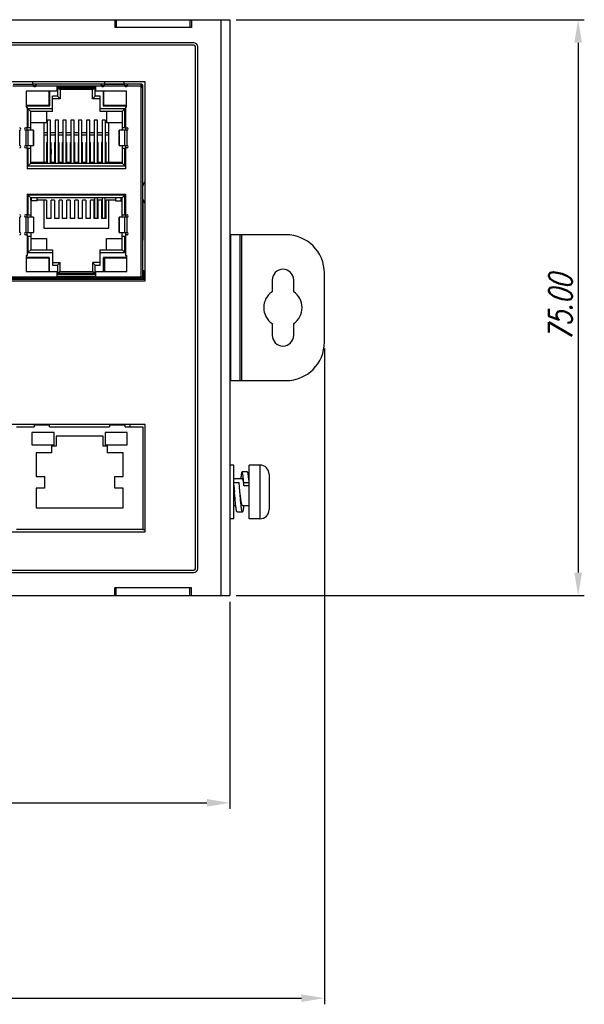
# Model space of a CAD drawing. Extents: x 879 to 1770, y -20 to 610.
# Tile 12 of 27: x 1309 to 1382, y 134 to 263. Entities that reach past the tile are written whole.
import ezdxf

# ---------------------------------------------------------------- set-up
doc = ezdxf.new("R2010")
doc.units = 0
doc.header["$LTSCALE"] = 2
doc.header["$MEASUREMENT"] = 0
doc.header["$PDMODE"] = 3
doc.layers.get('Defpoints').update_dxf_attribs({"linetype": 'CONTINUOUS'})
for name, color, linetype in [('307228297C-EDXF_CONTIN2180', 7, 'CONTINUOUS'), ('3991140200_BDXF_CONTIN2162', 7, 'CONTINUOUS'), ('3991140300_CDXF_CONTIN2158', 7, 'CONTINUOUS'), ('3991140400_PDXF_CONTIN2159', 7, 'CONTINUOUS'), ('DOWN_LED_DXF_CONTINUOU2185', 7, 'CONTINUOUS'), ('DOWN_LED_LEFDXF_CONTIN2166', 7, 'CONTINUOUS'), ('FORM', 7, 'CONTINUOUS'), ('NET8-722000ADXF_CONTIN2160', 7, 'CONTINUOUS'), ('PCB-M-16P_DXF_CONTINUO2189', 7, 'CONTINUOUS'), ('PCB-M-8P_DXF_CONTINUOU2181', 7, 'CONTINUOUS'), ('RJD101_DXF_CONTINUOUS_LINE', 7, 'CONTINUOUS'), ('RJD5-20B_DXF_CONTINUOU2165', 7, 'CONTINUOUS'), ('RJD5-501_DXF_CONTINUOU2167', 7, 'CONTINUOUS'), ('RJDX-510-X1-DXF_CONTIN2169', 7, 'CONTINUOUS'), ('RJDX-512-1_DXF_CONTINU2170', 7, 'CONTINUOUS'), ('SCREW_M4_DXF_CONTINUOU2182', 7, 'CONTINUOUS'), ('SHANGDUAN1_DXF_CONTINU2171', 7, 'CONTINUOUS'), ('SHANGDUAN2_DXF_CONTINU2172', 7, 'CONTINUOUS'), ('SHANGDUAN3_DXF_CONTINU2173', 7, 'CONTINUOUS'), ('SHANGDUAN4_DXF_CONTINU2174', 7, 'CONTINUOUS'), ('SHANGDUAN5_DXF_CONTINU2175', 7, 'CONTINUOUS'), ('SHANGDUAN6_DXF_CONTINU2177', 7, 'CONTINUOUS'), ('SHANGDUAN7_DXF_CONTINU2178', 7, 'CONTINUOUS'), ('SHANGDUAN8_DXF_CONTINU2184', 7, 'CONTINUOUS'), ('SHELL_DXF_CONTINUOUS_LINE', 7, 'CONTINUOUS'), ('SNAP_DXF_CONTINUOUS_LINE', 7, 'CONTINUOUS'), ('STAND_OFF_30DXF_CONTIN2163', 7, 'CONTINUOUS'), ('UP_LED_DXF_CONTINUOUS_LINE', 7, 'CONTINUOUS'), ('UP_LED_LEFT_DXF_CONTIN2168', 7, 'CONTINUOUS')]:
    doc.layers.add(name, color=color, linetype=linetype)
doc.styles.get("Standard").update_dxf_attribs({"font": 'txt.shx', "width": 0.75, "oblique": 15})
doc.dimstyles.get("Standard").update_dxf_attribs({"dimtxt": 0.18, "dimasz": 0.18, "dimexe": 0.18, "dimexo": 0.0625, "dimgap": 0.09, "dimtad": 0, "dimtih": 1, "dimtoh": 1, "dimdec": 4, "dimzin": 0, "dimdsep": 46, "dimtxsty": 'Standard', "dimcen": 0.09, "dimadec": 0, "dimazin": 0, "dimtfac": 1, "dimtdec": 4, "dimtofl": 0, "dimtmove": 0, "dimatfit": 3, "dimfxl": 0, "dimtolj": 1, "dimtzin": 0, "dimarcsym": 0})

# ---------------------------------------------------------------- blocks, each defined once
blk = doc.blocks.new('*D2')
at = {"layer": 'Defpoints', "color": 0}
for p in [(1216.45, 199.54), (1335.95, 187.54), (1335.95, 160.56)]:
    blk.add_point(p, dxfattribs=at)
at = {"layer": 'FORM', "color": 0, "lineweight": -2}
for p, q in [((1216.45, 198.74), (1216.45, 159.76)), ((1335.95, 186.74), (1335.95, 159.76)), ((1219.45, 160.56), (1332.95, 160.56))]:
    blk.add_line(p, q, dxfattribs=at)
at = {"layer": 'FORM', "color": 0}
for points in [[(1219.45, 161.06), (1219.45, 160.06), (1216.45, 160.56)], [(1332.95, 161.06), (1332.95, 160.06), (1335.95, 160.56)]]:
    blk.add_solid(points, dxfattribs=at)
at = {"layer": 'FORM', "color": 0, "insert": (1276.2, 162.86), "char_height": 3, "attachment_point": 5}
blk.add_mtext('\\A1;119.50', dxfattribs=at)
blk = doc.blocks.new('*D3')
at = {"layer": 'Defpoints', "color": 0}
for p in [(1348.25, 220.54), (1202.95, 218.74), (1348.25, 135.12)]:
    blk.add_point(p, dxfattribs=at)
at = {"layer": 'FORM', "color": 0, "lineweight": -2}
for p, q in [((1348.25, 219.74), (1348.25, 134.32)), ((1202.95, 217.94), (1202.95, 134.32)), ((1205.95, 135.12), (1345.25, 135.12))]:
    blk.add_line(p, q, dxfattribs=at)
at = {"layer": 'FORM', "color": 0}
for points in [[(1205.95, 135.62), (1205.95, 134.62), (1202.95, 135.12)], [(1345.25, 135.62), (1345.25, 134.62), (1348.25, 135.12)]]:
    blk.add_solid(points, dxfattribs=at)
at = {"layer": 'FORM', "color": 0, "insert": (1275.6, 137.42), "char_height": 3, "attachment_point": 5}
blk.add_mtext('\\A1;145.30', dxfattribs=at)
blk = doc.blocks.new('*D4')
at = {"layer": 'Defpoints', "color": 0}
for p in [(1335.95, 262.54), (1335.95, 187.54), (1381.29, 187.54)]:
    blk.add_point(p, dxfattribs=at)
at = {"layer": 'FORM', "color": 0, "lineweight": -2}
for p, q in [((1336.75, 262.54), (1382.09, 262.54)), ((1381.29, 259.54), (1381.29, 190.54)), ((1336.75, 187.54), (1382.09, 187.54))]:
    blk.add_line(p, q, dxfattribs=at)
at = {"layer": 'FORM', "color": 0}
for points in [[(1380.79, 259.54), (1381.79, 259.54), (1381.29, 262.54)], [(1380.79, 190.54), (1381.79, 190.54), (1381.29, 187.54)]]:
    blk.add_solid(points, dxfattribs=at)
at = {"layer": 'FORM', "color": 0, "insert": (1378.99, 225.04), "char_height": 3, "attachment_point": 5, "rotation": 90}
blk.add_mtext('\\A1;75.00', dxfattribs=at)

msp = doc.modelspace()

# ---------------------------------------------------------------- linework, layer by layer
at = {"layer": '307228297C-EDXF_CONTIN2180', "color": 7, "linetype": 'Continuous'}
for p, q in [((1308.154, 209.542), (1310.448, 209.542)), ((1310.448, 209.842), (1310.448, 209.542)), ((1312.483, 209.742), (1310.448, 209.742)), ((1312.483, 209.542), (1312.483, 209.842)), ((1312.483, 209.542), (1320.275, 209.542)), ((1320.275, 209.842), (1320.275, 209.542)), ((1322.309, 209.742), (1320.275, 209.742)), ((1322.309, 209.542), (1322.309, 209.842)), ((1322.309, 209.542), (1324.604, 209.542)), ((1324.604, 209.542), (1324.604, 196.142)), ((1313.058, 208.768), (1310.165, 208.768)), ((1310.165, 208.768), (1310.165, 207.163)), ((1313.058, 207.163), (1313.058, 208.768)), ((1319.447, 208.302), (1313.31, 208.302)), ((1313.31, 208.302), (1313.31, 207.001)), ((1319.447, 207.001), (1319.447, 208.302)), ((1322.592, 208.768), (1319.699, 208.768)), ((1319.699, 208.768), (1319.699, 207.163)), ((1322.592, 207.163), (1322.592, 208.768)), ((1310.165, 207.163), (1313.058, 207.163)), ((1313.31, 207.001), (1312.736, 207.001)), ((1312.736, 207.001), (1312.736, 206.118)), ((1320.021, 207.001), (1319.447, 207.001)), ((1319.699, 207.163), (1322.592, 207.163)), ((1320.021, 206.118), (1320.021, 207.001)), ((1312.736, 206.118), (1310.706, 206.118)), ((1310.706, 206.118), (1310.706, 203.072)), ((1322.052, 206.118), (1320.021, 206.118)), ((1322.052, 203.072), (1322.052, 206.118)), ((1310.706, 203.072), (1311.809, 203.072)), ((1311.809, 203.072), (1311.809, 201.526)), ((1320.948, 203.072), (1322.052, 203.072)), ((1320.948, 201.526), (1320.948, 203.072)), ((1311.809, 201.526), (1310.706, 201.526)), ((1310.706, 201.526), (1310.706, 198.966)), ((1322.052, 201.526), (1320.948, 201.526)), ((1322.052, 198.966), (1322.052, 201.526)), ((1310.706, 198.966), (1322.052, 198.966)), ((1324.604, 196.142), (1308.154, 196.142))]:
    msp.add_line(p, q, dxfattribs=at)
at = {"layer": '3991140200_BDXF_CONTIN2162', "color": 7, "linetype": 'Continuous'}
for p, q in [((1321.154, 187.542), (1321.154, 188.542)), ((1330.754, 187.542), (1330.754, 188.542)), ((1320.954, 187.542), (1330.954, 187.542))]:
    msp.add_line(p, q, dxfattribs=at)
at = {"layer": '3991140200_BDXF_CONTIN2162', "color": 3, "linetype": 'Continuous'}
for start, end in [(145.91311, 161.63915), (198.36085, 214.08689)]:
    msp.add_arc((1326.954, 240.042), 2.5, start, end, dxfattribs=at)
at = {"layer": '3991140300_CDXF_CONTIN2158', "color": 3, "linetype": 'Continuous'}
msp.add_line((1320.954, 262.542), (1330.954, 262.542), dxfattribs=at)
at = {"layer": '3991140300_CDXF_CONTIN2158', "color": 7, "linetype": 'Continuous'}
for p, q in [((1321.154, 262.542), (1321.154, 261.542)), ((1330.754, 262.542), (1330.754, 261.542))]:
    msp.add_line(p, q, dxfattribs=at)
at = {"layer": '3991140400_PDXF_CONTIN2159', "color": 7, "linetype": 'Continuous'}
for p, q in [((1281.954, 262.542), (1320.954, 262.542)), ((1320.954, 262.542), (1320.954, 261.542)), ((1330.954, 262.542), (1335.954, 262.542)), ((1330.954, 262.542), (1330.954, 261.542)), ((1334.754, 262.542), (1334.754, 187.542)), ((1335.954, 262.542), (1335.954, 187.542)), ((1330.954, 261.542), (1320.954, 261.542)), ((1331.254, 259.542), (1222.654, 259.542)), ((1331.754, 191.042), (1331.754, 259.042)), ((1222.654, 190.542), (1331.254, 190.542)), ((1330.954, 188.542), (1320.954, 188.542)), ((1320.954, 187.542), (1320.954, 188.542)), ((1330.954, 187.542), (1330.954, 188.542)), ((1281.954, 187.542), (1320.954, 187.542)), ((1330.954, 187.542), (1335.954, 187.542))]:
    msp.add_line(p, q, dxfattribs=at)
for centre, start, end in [((1331.254, 259.042), 0, 90), ((1331.254, 191.042), 270, 0)]:
    msp.add_arc(centre, 0.5, start, end, dxfattribs=at)
at = {"layer": 'DOWN_LED_DXF_CONTINUOU2185', "color": 7, "linetype": 'Continuous'}
for p, q in [((1319.609, 231.517), (1322.514, 231.517)), ((1319.609, 231.517), (1319.609, 229.742)), ((1319.639, 228.842), (1319.639, 228.742)), ((1320.139, 228.742), (1320.139, 228.842)), ((1322.179, 228.842), (1322.179, 228.742)), ((1322.679, 228.742), (1322.679, 228.842))]:
    msp.add_line(p, q, dxfattribs=at)
at = {"layer": 'DOWN_LED_LEFDXF_CONTIN2166', "color": 7, "linetype": 'Continuous'}
for p, q in [((1309.414, 231.517), (1312.409, 231.517)), ((1312.409, 229.742), (1312.409, 231.517)), ((1311.754, 228.742), (1311.754, 228.842)), ((1312.254, 228.742), (1312.254, 228.842))]:
    msp.add_line(p, q, dxfattribs=at)
at = {"layer": 'NET8-722000ADXF_CONTIN2160', "color": 7, "linetype": 'Continuous'}
for p, q in [((1331.254, 259.242), (1222.654, 259.242)), ((1331.454, 191.042), (1331.454, 259.042)), ((1324.904, 254.442), (1237.124, 254.442)), ((1324.904, 228.542), (1324.904, 254.442)), ((1237.124, 228.542), (1324.904, 228.542)), ((1324.904, 209.842), (1274.454, 209.842)), ((1324.904, 195.842), (1324.904, 209.842)), ((1274.454, 195.842), (1324.904, 195.842)), ((1222.654, 190.842), (1331.254, 190.842))]:
    msp.add_line(p, q, dxfattribs=at)
for centre, start, end in [((1331.254, 259.042), 0, 90), ((1331.254, 191.042), 270, 0)]:
    msp.add_arc(centre, 0.2, start, end, dxfattribs=at)
at = {"layer": 'PCB-M-16P_DXF_CONTINUO2189', "color": 7, "linetype": 'Continuous'}
msp.add_line((1237.124, 228.742), (1324.904, 228.742), dxfattribs=at)
at = {"layer": 'PCB-M-8P_DXF_CONTINUOU2181', "color": 7, "linetype": 'Continuous'}
msp.add_line((1324.604, 196.142), (1324.904, 196.142), dxfattribs=at)
at = {"layer": 'RJD101_DXF_CONTINUOUS_LINE', "color": 6, "linetype": 'Continuous'}
for p, q in [((1318.308, 239.342), (1318.308, 236.649)), ((1318.728, 236.649), (1318.728, 239.342))]:
    msp.add_line(p, q, dxfattribs=at)
at = {"layer": 'RJD101_DXF_CONTINUOUS_LINE', "color": 7, "linetype": 'Continuous'}
for p, q in [((1319.329, 239.342), (1319.329, 236.649)), ((1319.727, 236.649), (1319.727, 239.342))]:
    msp.add_line(p, q, dxfattribs=at)
at = {"layer": 'RJD5-20B_DXF_CONTINUOU2165', "color": 7, "linetype": 'Continuous'}
for p, q in [((1310.723, 253.942), (1310.335, 253.942)), ((1319.592, 253.942), (1319.204, 253.942)), ((1322.623, 253.942), (1322.235, 253.942)), ((1312.414, 252.692), (1312.484, 252.692)), ((1312.489, 251.342), (1312.489, 253.242)), ((1313.464, 253.742), (1318.464, 253.742)), ((1318.414, 253.642), (1313.514, 253.642)), ((1313.514, 253.642), (1313.514, 252.592)), ((1313.864, 253.442), (1313.514, 253.642)), ((1318.064, 253.442), (1313.864, 253.442)), ((1313.864, 253.442), (1313.864, 252.242)), ((1318.064, 253.442), (1318.414, 253.642)), ((1318.064, 252.242), (1318.064, 253.442)), ((1318.414, 252.592), (1318.414, 253.642)), ((1319.439, 253.242), (1319.439, 251.342)), ((1319.444, 252.692), (1319.514, 252.692)), ((1309.434, 251.342), (1312.489, 251.342)), ((1310.544, 251.392), (1310.594, 251.342)), ((1310.594, 251.342), (1310.594, 251.392)), ((1310.714, 251.342), (1310.714, 251.392)), ((1311.014, 251.392), (1311.014, 251.342)), ((1311.134, 251.392), (1311.134, 251.342)), ((1311.184, 251.392), (1311.134, 251.342)), ((1312.484, 251.992), (1312.414, 251.992)), ((1313.514, 252.592), (1312.864, 252.592)), ((1312.864, 250.592), (1312.864, 252.592)), ((1313.864, 252.242), (1312.864, 252.242)), ((1313.514, 252.592), (1313.864, 252.242)), ((1318.064, 252.242), (1318.414, 252.592)), ((1319.064, 252.242), (1318.064, 252.242)), ((1319.064, 252.592), (1318.414, 252.592)), ((1319.064, 250.592), (1319.064, 252.592)), ((1319.439, 251.342), (1322.494, 251.342)), ((1319.514, 251.992), (1319.444, 251.992)), ((1320.594, 251.342), (1320.594, 251.392)), ((1320.714, 251.342), (1320.714, 251.392)), ((1321.014, 251.392), (1321.014, 251.342)), ((1321.134, 251.392), (1321.134, 251.342)), ((1321.334, 251.392), (1321.334, 251.342)), ((1321.384, 251.392), (1321.334, 251.342)), ((1312.864, 250.942), (1309.664, 250.942)), ((1309.664, 250.942), (1309.664, 248.492)), ((1310.014, 250.592), (1309.664, 250.942)), ((1312.864, 250.592), (1310.014, 250.592)), ((1310.014, 248.142), (1310.014, 250.592)), ((1312.064, 250.592), (1312.064, 249.142)), ((1322.264, 250.942), (1319.064, 250.942)), ((1321.914, 250.592), (1319.064, 250.592)), ((1319.864, 250.592), (1319.864, 249.142)), ((1321.914, 250.592), (1322.264, 250.942)), ((1321.914, 250.592), (1321.914, 248.142)), ((1322.264, 248.492), (1322.264, 250.942)), ((1310.014, 249.142), (1312.064, 249.142)), ((1311.734, 249.142), (1311.734, 243.992)), ((1319.864, 249.142), (1321.914, 249.142)), ((1320.194, 243.992), (1320.194, 249.142)), ((1309.514, 248.442), (1309.514, 248.142)), ((1309.564, 248.492), (1310.014, 248.492)), ((1312.179, 247.792), (1311.734, 247.792)), ((1312.179, 247.513), (1311.734, 247.513)), ((1313.199, 247.792), (1312.599, 247.792)), ((1313.199, 247.513), (1312.599, 247.513)), ((1314.219, 247.792), (1313.619, 247.792)), ((1314.219, 247.513), (1313.619, 247.513)), ((1315.239, 247.792), (1314.639, 247.792)), ((1315.239, 247.513), (1314.639, 247.513)), ((1316.259, 247.792), (1315.659, 247.792)), ((1316.259, 247.513), (1315.659, 247.513)), ((1317.279, 247.792), (1316.679, 247.792)), ((1317.279, 247.513), (1316.679, 247.513)), ((1318.299, 247.792), (1317.699, 247.792)), ((1318.299, 247.513), (1317.699, 247.513)), ((1319.319, 247.792), (1318.719, 247.792)), ((1319.319, 247.513), (1318.719, 247.513)), ((1320.194, 247.792), (1319.739, 247.792)), ((1320.194, 247.513), (1319.739, 247.513)), ((1321.914, 248.492), (1322.364, 248.492)), ((1322.414, 248.142), (1322.414, 248.442)), ((1312.094, 246.536), (1312.179, 246.536)), ((1312.094, 246.536), (1312.094, 243.992)), ((1312.599, 246.536), (1312.694, 246.536)), ((1312.694, 243.992), (1312.694, 246.536)), ((1313.114, 246.536), (1313.199, 246.536)), ((1313.114, 246.536), (1313.114, 243.992)), ((1313.619, 246.536), (1313.714, 246.536)), ((1313.714, 243.992), (1313.714, 246.536)), ((1314.134, 246.536), (1314.219, 246.536)), ((1314.134, 246.536), (1314.134, 243.992)), ((1314.639, 246.536), (1314.734, 246.536)), ((1314.734, 243.992), (1314.734, 246.536)), ((1315.154, 246.536), (1315.239, 246.536)), ((1315.154, 246.536), (1315.154, 243.992)), ((1315.659, 246.536), (1315.754, 246.536)), ((1315.754, 243.992), (1315.754, 246.536)), ((1316.174, 246.536), (1316.259, 246.536)), ((1316.174, 246.536), (1316.174, 243.992)), ((1316.679, 246.536), (1316.774, 246.536)), ((1316.774, 243.992), (1316.774, 246.536)), ((1317.194, 246.536), (1317.279, 246.536)), ((1317.194, 246.536), (1317.194, 243.992)), ((1317.699, 246.536), (1317.794, 246.536)), ((1317.794, 243.992), (1317.794, 246.536)), ((1318.214, 246.536), (1318.299, 246.536)), ((1318.214, 246.536), (1318.214, 243.992)), ((1318.719, 246.536), (1318.814, 246.536)), ((1318.814, 243.992), (1318.814, 246.536)), ((1319.319, 246.536), (1319.234, 246.536)), ((1319.234, 246.536), (1319.234, 243.992)), ((1319.834, 246.536), (1319.739, 246.536)), ((1319.834, 243.992), (1319.834, 246.536)), ((1309.514, 246.142), (1309.514, 245.842)), ((1309.564, 245.792), (1310.014, 245.792)), ((1309.664, 245.792), (1309.664, 243.492)), ((1310.014, 243.842), (1310.014, 246.142)), ((1321.914, 246.142), (1321.914, 243.842)), ((1321.914, 245.792), (1322.364, 245.792)), ((1322.264, 243.492), (1322.264, 245.792)), ((1322.414, 245.842), (1322.414, 246.142)), ((1310.014, 243.842), (1309.664, 243.492)), ((1310.014, 243.886), (1310.044, 243.886)), ((1310.014, 243.842), (1321.914, 243.842)), ((1310.044, 243.992), (1312.094, 243.992)), ((1310.044, 243.842), (1310.044, 243.992)), ((1312.694, 243.992), (1313.114, 243.992)), ((1313.714, 243.992), (1314.134, 243.992)), ((1314.734, 243.992), (1315.154, 243.992)), ((1315.754, 243.992), (1316.174, 243.992)), ((1316.774, 243.992), (1317.194, 243.992)), ((1317.794, 243.992), (1318.214, 243.992)), ((1318.814, 243.992), (1319.234, 243.992)), ((1319.834, 243.992), (1321.884, 243.992)), ((1321.884, 243.992), (1321.884, 243.842)), ((1321.884, 243.886), (1321.914, 243.886)), ((1321.914, 243.842), (1322.264, 243.492)), ((1309.664, 243.492), (1322.264, 243.492)), ((1322.264, 239.692), (1309.664, 239.692)), ((1309.664, 239.692), (1309.664, 237.142)), ((1310.014, 239.342), (1309.664, 239.692)), ((1321.914, 239.342), (1310.014, 239.342)), ((1310.014, 239.342), (1310.014, 236.842)), ((1310.044, 239.042), (1310.044, 239.342)), ((1310.114, 239.042), (1310.044, 239.042)), ((1312.094, 239.042), (1310.864, 239.042)), ((1311.734, 239.042), (1311.734, 235.392)), ((1312.094, 239.042), (1312.094, 236.649)), ((1313.114, 239.042), (1312.694, 239.042)), ((1312.694, 236.649), (1312.694, 239.042)), ((1313.114, 239.042), (1313.114, 236.649)), ((1314.134, 239.042), (1313.714, 239.042)), ((1313.714, 236.649), (1313.714, 239.042)), ((1314.134, 239.042), (1314.134, 236.649)), ((1315.154, 239.042), (1314.734, 239.042)), ((1314.734, 236.649), (1314.734, 239.042)), ((1315.154, 239.042), (1315.154, 236.649)), ((1316.174, 239.042), (1315.754, 239.042)), ((1315.754, 236.649), (1315.754, 239.042)), ((1316.174, 239.042), (1316.174, 236.649)), ((1317.194, 239.042), (1316.774, 239.042)), ((1316.774, 236.649), (1316.774, 239.042)), ((1317.194, 239.042), (1317.194, 236.649)), ((1318.214, 239.042), (1317.794, 239.042)), ((1317.794, 236.649), (1317.794, 239.042)), ((1318.214, 239.042), (1318.214, 236.649)), ((1319.234, 239.042), (1318.814, 239.042)), ((1318.814, 236.649), (1318.814, 239.042)), ((1319.234, 239.042), (1319.234, 236.649)), ((1321.064, 239.042), (1319.834, 239.042)), ((1319.834, 236.649), (1319.834, 239.042)), ((1320.194, 235.392), (1320.194, 239.042)), ((1321.884, 239.042), (1321.814, 239.042)), ((1321.884, 239.342), (1321.884, 239.042)), ((1322.264, 239.692), (1321.914, 239.342)), ((1321.914, 236.842), (1321.914, 239.342)), ((1322.264, 237.142), (1322.264, 239.692)), ((1309.514, 237.142), (1309.514, 236.842)), ((1309.564, 237.142), (1310.014, 237.142)), ((1312.694, 236.649), (1312.094, 236.649)), ((1313.714, 236.649), (1313.114, 236.649)), ((1314.734, 236.649), (1314.134, 236.649)), ((1315.754, 236.649), (1315.154, 236.649)), ((1316.774, 236.649), (1316.174, 236.649)), ((1317.794, 236.649), (1317.194, 236.649)), ((1318.814, 236.649), (1318.214, 236.649)), ((1319.834, 236.649), (1319.234, 236.649)), ((1321.914, 237.142), (1322.364, 237.142)), ((1322.414, 236.842), (1322.414, 237.142)), ((1309.514, 234.842), (1309.514, 234.542)), ((1310.014, 234.842), (1310.014, 232.592)), ((1311.734, 235.392), (1320.194, 235.392)), ((1321.914, 232.592), (1321.914, 234.842)), ((1322.414, 234.542), (1322.414, 234.842)), ((1309.564, 234.342), (1310.014, 234.342)), ((1309.664, 234.342), (1309.664, 232.242)), ((1310.014, 234.042), (1312.064, 234.042)), ((1312.064, 234.042), (1312.064, 232.592)), ((1319.864, 234.042), (1321.914, 234.042)), ((1319.864, 232.592), (1319.864, 234.042)), ((1321.914, 234.342), (1322.364, 234.342)), ((1322.264, 232.242), (1322.264, 234.342)), ((1309.664, 232.242), (1310.014, 232.592)), ((1309.664, 232.242), (1312.864, 232.242)), ((1310.014, 232.592), (1312.864, 232.592)), ((1312.864, 232.592), (1312.864, 230.592)), ((1319.064, 232.592), (1321.914, 232.592)), ((1319.064, 230.592), (1319.064, 232.592)), ((1319.064, 232.242), (1322.264, 232.242)), ((1322.264, 232.242), (1321.914, 232.592)), ((1312.439, 231.592), (1309.414, 231.592)), ((1312.409, 231.142), (1312.439, 231.142)), ((1312.439, 231.592), (1312.439, 229.742)), ((1312.864, 230.942), (1313.864, 230.942)), ((1313.864, 230.942), (1313.514, 230.592)), ((1313.864, 229.742), (1313.864, 230.942)), ((1319.064, 230.942), (1318.064, 230.942)), ((1318.414, 230.592), (1318.064, 230.942)), ((1318.064, 230.942), (1318.064, 229.742)), ((1322.514, 231.592), (1319.489, 231.592)), ((1319.489, 229.742), (1319.489, 231.592)), ((1319.489, 231.142), (1319.609, 231.142)), ((1312.864, 230.592), (1313.514, 230.592)), ((1313.514, 230.592), (1313.514, 229.542)), ((1313.514, 229.542), (1313.864, 229.742)), ((1313.514, 229.542), (1318.414, 229.542)), ((1313.864, 229.742), (1318.064, 229.742)), ((1318.064, 229.742), (1318.414, 229.542)), ((1318.414, 230.592), (1319.064, 230.592)), ((1318.414, 229.542), (1318.414, 230.592)), ((1313.364, 228.842), (1313.364, 228.742)), ((1318.464, 229.342), (1313.464, 229.342)), ((1313.464, 229.142), (1318.464, 229.142)), ((1313.864, 229.042), (1313.864, 229.142)), ((1313.864, 228.742), (1313.864, 228.842)), ((1318.064, 229.142), (1318.064, 229.042)), ((1318.064, 228.842), (1318.064, 228.742)), ((1318.564, 228.842), (1318.564, 228.742)), ((1324.314, 228.742), (1324.314, 229.042))]:
    msp.add_line(p, q, dxfattribs=at)
at = {"layer": 'RJD5-501_DXF_CONTINUOU2167', "color": 6, "linetype": 'Continuous'}
for p, q in [((1310.114, 238.962), (1310.114, 239.342)), ((1310.864, 238.962), (1310.114, 238.962)), ((1310.864, 238.962), (1310.864, 239.342)), ((1321.064, 239.342), (1321.064, 238.962)), ((1321.064, 238.962), (1321.814, 238.962)), ((1321.814, 238.962), (1321.814, 239.342))]:
    msp.add_line(p, q, dxfattribs=at)
at = {"layer": 'RJDX-510-X1-DXF_CONTIN2169', "color": 7, "linetype": 'Continuous'}
for p, q in [((1312.179, 245.092), (1312.094, 245.092)), ((1312.694, 245.092), (1312.599, 245.092)), ((1313.199, 245.092), (1313.114, 245.092)), ((1313.714, 245.092), (1313.619, 245.092)), ((1314.219, 245.092), (1314.134, 245.092)), ((1314.734, 245.092), (1314.639, 245.092)), ((1315.239, 245.092), (1315.154, 245.092)), ((1315.754, 245.092), (1315.659, 245.092)), ((1316.259, 245.092), (1316.174, 245.092)), ((1316.774, 245.092), (1316.679, 245.092)), ((1317.279, 245.092), (1317.194, 245.092)), ((1317.794, 245.092), (1317.699, 245.092)), ((1318.299, 245.092), (1318.214, 245.092)), ((1318.814, 245.092), (1318.719, 245.092)), ((1319.319, 245.092), (1319.234, 245.092)), ((1319.834, 245.092), (1319.739, 245.092)), ((1310.144, 243.842), (1310.144, 243.992)), ((1311.324, 243.842), (1311.324, 243.992)), ((1320.604, 243.992), (1320.604, 243.842)), ((1321.784, 243.842), (1321.784, 243.992))]:
    msp.add_line(p, q, dxfattribs=at)
at = {"layer": 'RJDX-512-1_DXF_CONTINU2170', "color": 7, "linetype": 'Continuous'}
for p, q in [((1310.159, 243.992), (1310.159, 243.842)), ((1311.159, 243.842), (1311.159, 243.992)), ((1320.759, 243.992), (1320.759, 243.842)), ((1321.759, 243.842), (1321.759, 243.992))]:
    msp.add_line(p, q, dxfattribs=at)
at = {"layer": 'SCREW_M4_DXF_CONTINUOU2182', "color": 7, "linetype": 'Continuous'}
for p, q in [((1336.454, 204.542), (1335.954, 204.542)), ((1336.454, 197.542), (1336.454, 204.542)), ((1339.854, 204.542), (1338.454, 204.542)), ((1338.454, 197.542), (1338.454, 204.542)), ((1339.854, 204.542), (1339.854, 197.542)), ((1336.454, 202.792), (1337.53, 202.792)), ((1338.23, 203.642), (1337.53, 203.642)), ((1338.401, 202.792), (1338.454, 202.792)), ((1341.054, 203.342), (1341.054, 198.742)), ((1336.454, 202.263), (1337.154, 202.263)), ((1337.754, 202.263), (1338.454, 202.263)), ((1337.754, 201.864), (1337.754, 202.263)), ((1337.754, 201.864), (1338.454, 201.864)), ((1336.454, 199.292), (1336.708, 199.292)), ((1337.58, 199.292), (1338.454, 199.292)), ((1336.454, 197.542), (1335.954, 197.542)), ((1336.88, 198.442), (1337.58, 198.442)), ((1339.854, 197.542), (1338.454, 197.542))]:
    msp.add_line(p, q, dxfattribs=at)
for centre, start, end in [((1339.854, 203.342), 360, 90), ((1339.854, 198.742), 270, 0)]:
    msp.add_arc(centre, 1.2, start, end, dxfattribs=at)
for points, start_tangent, end_tangent in [([(1337.53, 203.641), (1337.526, 203.642), (1337.494, 203.603), (1337.461, 203.5), (1337.429, 203.338), (1337.396, 203.118), (1337.364, 202.848), (1337.357, 202.792)], (-0.979437, 0.2017502), (-0.1073027, -0.9942264)), ([(1337.754, 202.263), (1337.721, 202.607), (1337.689, 202.912), (1337.656, 203.172), (1337.624, 203.379), (1337.591, 203.528), (1337.559, 203.617), (1337.53, 203.641)], (-0.0897658, 0.9959629), (-0.979437, 0.2017502)), ([(1337.53, 202.791), (1337.536, 202.791), (1337.572, 202.755), (1337.608, 202.667), (1337.644, 202.531), (1337.681, 202.346), (1337.717, 202.12), (1337.754, 201.864)], (0.9892918, 0.1459513), (0.1327223, -0.9911533)), ([(1338.454, 202.263), (1338.421, 202.607), (1338.389, 202.912), (1338.356, 203.172), (1338.324, 203.379), (1338.291, 203.528), (1338.259, 203.617), (1338.23, 203.641)], (-0.0897658, 0.9959629), (-0.979437, 0.2017502)), ([(1336.555, 201.042), (1336.551, 201.088), (1336.519, 201.494), (1336.486, 201.889), (1336.454, 202.263)], (-0.0793235, 0.9968489), (-0.0897658, 0.9959629)), ([(1336.454, 201.864), (1336.49, 201.582), (1336.526, 201.281), (1336.555, 201.042)], (0.1327223, -0.9911533), (0.1174126, -0.9930832)), ([(1337.255, 201.042), (1337.251, 201.088), (1337.219, 201.494), (1337.186, 201.889), (1337.154, 202.263)], (-0.0793235, 0.9968489), (-0.0897658, 0.9959629)), ([(1336.88, 198.443), (1336.876, 198.442), (1336.844, 198.482), (1336.811, 198.584), (1336.779, 198.746), (1336.746, 198.966), (1336.714, 199.236), (1336.681, 199.551), (1336.649, 199.902), (1336.616, 200.282), (1336.584, 200.68), (1336.555, 201.042)], (-0.979437, -0.2017502), (-0.0793235, 0.9968489)), ([(1337.58, 198.443), (1337.576, 198.442), (1337.544, 198.482), (1337.511, 198.584), (1337.479, 198.746), (1337.446, 198.966), (1337.414, 199.236), (1337.381, 199.551), (1337.349, 199.902), (1337.316, 200.282), (1337.284, 200.68), (1337.255, 201.042)], (-0.979437, -0.2017502), (-0.0793235, 0.9968489)), ([(1337.58, 199.293), (1337.552, 199.308), (1337.516, 199.375), (1337.48, 199.493), (1337.443, 199.658), (1337.408, 199.863), (1337.371, 200.106), (1337.335, 200.38), (1337.299, 200.672), (1337.263, 200.973), (1337.255, 201.042)], (-0.9886991, 0.1499136), (-0.1174126, 0.9930832)), ([(1337.752, 199.292), (1337.739, 199.172), (1337.706, 198.912), (1337.674, 198.705), (1337.641, 198.556), (1337.609, 198.467), (1337.58, 198.443)], (-0.1069925, -0.9942598), (-0.979437, -0.2017502))]:
    msp.add_spline(points, degree=3, dxfattribs=dict(at, start_tangent=start_tangent, end_tangent=end_tangent))
at = {"layer": 'SHANGDUAN1_DXF_CONTINU2171', "color": 7, "linetype": 'Continuous'}
for p, q in [((1312.599, 249.455), (1312.179, 249.455)), ((1312.179, 249.455), (1312.179, 243.842)), ((1312.599, 243.842), (1312.599, 249.455))]:
    msp.add_line(p, q, dxfattribs=at)
at = {"layer": 'SHANGDUAN2_DXF_CONTINU2172', "color": 7, "linetype": 'Continuous'}
for p, q in [((1313.619, 249.455), (1313.199, 249.455)), ((1313.199, 249.455), (1313.199, 243.842)), ((1313.619, 243.842), (1313.619, 249.455))]:
    msp.add_line(p, q, dxfattribs=at)
at = {"layer": 'SHANGDUAN3_DXF_CONTINU2173', "color": 7, "linetype": 'Continuous'}
for p, q in [((1314.639, 249.455), (1314.219, 249.455)), ((1314.219, 249.455), (1314.219, 243.842)), ((1314.639, 243.842), (1314.639, 249.455))]:
    msp.add_line(p, q, dxfattribs=at)
at = {"layer": 'SHANGDUAN4_DXF_CONTINU2174', "color": 7, "linetype": 'Continuous'}
for p, q in [((1315.659, 249.455), (1315.239, 249.455)), ((1315.239, 249.455), (1315.239, 243.842)), ((1315.659, 243.842), (1315.659, 249.455))]:
    msp.add_line(p, q, dxfattribs=at)
at = {"layer": 'SHANGDUAN5_DXF_CONTINU2175', "color": 7, "linetype": 'Continuous'}
for p, q in [((1316.679, 249.455), (1316.259, 249.455)), ((1316.259, 249.455), (1316.259, 243.842)), ((1316.679, 243.842), (1316.679, 249.455))]:
    msp.add_line(p, q, dxfattribs=at)
at = {"layer": 'SHANGDUAN6_DXF_CONTINU2177', "color": 7, "linetype": 'Continuous'}
for p, q in [((1317.699, 249.455), (1317.279, 249.455)), ((1317.279, 249.455), (1317.279, 243.842)), ((1317.699, 243.842), (1317.699, 249.455))]:
    msp.add_line(p, q, dxfattribs=at)
at = {"layer": 'SHANGDUAN7_DXF_CONTINU2178', "color": 7, "linetype": 'Continuous'}
for p, q in [((1318.719, 249.455), (1318.299, 249.455)), ((1318.299, 249.455), (1318.299, 243.842)), ((1318.719, 243.842), (1318.719, 249.455))]:
    msp.add_line(p, q, dxfattribs=at)
at = {"layer": 'SHANGDUAN8_DXF_CONTINU2184', "color": 7, "linetype": 'Continuous'}
for p, q in [((1319.739, 249.455), (1319.319, 249.455)), ((1319.319, 249.455), (1319.319, 243.842)), ((1319.739, 243.842), (1319.739, 249.455))]:
    msp.add_line(p, q, dxfattribs=at)
at = {"layer": 'SHELL_DXF_CONTINUOUS_LINE', "color": 6, "linetype": 'Continuous'}
for p, q in [((1307.692, 253.942), (1310.335, 253.942)), ((1310.311, 254.049), (1310.314, 254.142)), ((1324.404, 254.142), (1310.314, 254.142)), ((1310.714, 253.942), (1319.213, 253.942)), ((1310.739, 254.142), (1310.739, 254.042)), ((1313.464, 253.242), (1313.464, 253.942)), ((1318.464, 253.942), (1318.464, 253.242)), ((1319.189, 254.042), (1319.189, 254.142)), ((1319.592, 253.942), (1322.235, 253.942)), ((1319.614, 254.142), (1319.616, 254.049)), ((1322.211, 254.049), (1322.214, 254.142)), ((1322.614, 253.942), (1324.604, 253.942)), ((1322.639, 254.142), (1322.639, 254.042)), ((1324.404, 228.742), (1324.404, 254.142)), ((1324.604, 228.742), (1324.604, 253.942)), ((1313.464, 253.242), (1309.434, 253.242)), ((1309.434, 253.242), (1309.434, 251.142)), ((1322.494, 253.242), (1318.464, 253.242)), ((1322.494, 251.142), (1322.494, 253.242)), ((1324.404, 253.742), (1324.604, 253.742)), ((1309.434, 251.142), (1309.564, 251.142)), ((1309.564, 251.142), (1309.564, 248.442)), ((1322.494, 251.142), (1322.364, 251.142)), ((1322.364, 251.142), (1322.364, 248.442)), ((1308.584, 246.142), (1308.584, 248.142)), ((1309.564, 248.442), (1309.364, 248.442)), ((1310.383, 248.142), (1309.364, 248.142)), ((1309.364, 248.142), (1309.364, 246.142)), ((1309.705, 246.142), (1309.705, 248.142)), ((1310.375, 248.142), (1310.375, 246.142)), ((1310.383, 246.142), (1310.383, 248.142)), ((1322.564, 248.142), (1321.544, 248.142)), ((1321.544, 248.142), (1321.544, 246.142)), ((1321.552, 246.142), (1321.552, 248.142)), ((1322.222, 248.142), (1322.222, 246.142)), ((1322.364, 248.442), (1322.564, 248.442)), ((1322.564, 246.142), (1322.564, 248.142)), ((1309.364, 246.142), (1310.383, 246.142)), ((1309.364, 245.842), (1309.564, 245.842)), ((1309.564, 245.842), (1309.564, 243.142)), ((1321.544, 246.142), (1322.564, 246.142)), ((1322.564, 245.842), (1322.364, 245.842)), ((1322.364, 245.842), (1322.364, 243.142)), ((1322.364, 243.142), (1309.564, 243.142)), ((1309.564, 239.842), (1322.364, 239.842)), ((1309.564, 239.842), (1309.564, 237.142)), ((1322.364, 239.842), (1322.364, 237.142)), ((1324.676, 238.842), (1324.604, 238.842)), ((1324.676, 233.842), (1324.676, 238.842)), ((1308.584, 234.842), (1308.584, 236.842)), ((1309.564, 237.142), (1309.364, 237.142)), ((1310.383, 236.842), (1309.364, 236.842)), ((1309.364, 236.842), (1309.364, 234.842)), ((1309.705, 234.842), (1309.705, 236.842)), ((1310.375, 236.842), (1310.375, 234.842)), ((1310.383, 236.842), (1310.383, 234.842)), ((1322.564, 236.842), (1321.544, 236.842)), ((1321.544, 236.842), (1321.544, 234.842)), ((1321.552, 234.842), (1321.552, 236.842)), ((1322.222, 236.842), (1322.222, 234.842)), ((1322.364, 237.142), (1322.564, 237.142)), ((1322.564, 234.842), (1322.564, 236.842)), ((1309.364, 234.842), (1310.383, 234.842)), ((1321.544, 234.842), (1322.564, 234.842)), ((1309.364, 234.542), (1309.564, 234.542)), ((1309.564, 234.542), (1309.564, 231.842)), ((1322.564, 234.542), (1322.364, 234.542)), ((1322.364, 234.542), (1322.364, 231.842)), ((1324.676, 233.842), (1324.604, 233.842)), ((1309.564, 231.842), (1309.414, 231.842)), ((1309.414, 231.842), (1309.414, 229.742)), ((1322.364, 231.842), (1322.514, 231.842)), ((1322.514, 229.742), (1322.514, 231.842)), ((1309.414, 229.742), (1313.464, 229.742)), ((1313.464, 229.042), (1313.464, 229.742)), ((1318.464, 229.742), (1322.514, 229.742)), ((1318.464, 229.742), (1318.464, 229.042)), ((1324.804, 228.742), (1324.804, 229.692)), ((1237.424, 229.042), (1324.604, 229.042)), ((1324.154, 228.842), (1237.874, 228.842)), ((1309.964, 228.842), (1309.964, 228.742)), ((1324.154, 229.042), (1324.154, 228.842)), ((1324.604, 229.392), (1324.804, 229.392))]:
    msp.add_line(p, q, dxfattribs=at)
at = {"layer": 'SHELL_DXF_CONTINUOUS_LINE', "color": 7, "linetype": 'Continuous'}
for p, q in [((1307.714, 254.142), (1310.314, 254.142)), ((1319.616, 254.164), (1319.613, 254.149)), ((1319.613, 254.149), (1322.214, 254.149)), ((1322.214, 254.149), (1322.211, 254.164))]:
    msp.add_line(p, q, dxfattribs=at)
for centre, radius, start, end in [((1302.711, 252.727), 7.733, 10.70371, 12.81673), ((1300.722, 252.339), 9.759, 10.6444, 10.7714), ((1327.175, 252.728), 7.694, 167.12418, 169.24505), ((1314.666, 252.731), 7.68, 10.75338, 12.87797)]:
    msp.add_arc(centre, radius, start, end, dxfattribs=at)
at = {"layer": 'SHELL_DXF_CONTINUOUS_LINE', "color": 6, "linetype": 'Continuous'}
for centre, radius, start, end in [((1310.525, 254.042), 0.214, 178.20782, 360), ((1319.403, 254.042), 0.214, 180, 1.79218), ((1322.425, 254.042), 0.214, 178.20782, 360), ((1308.584, 248.292), 0.15, 270, 90), ((1309.364, 248.292), 0.15, 90, 270), ((1322.564, 248.292), 0.15, 270.00001, 89.99999), ((1308.584, 245.992), 0.15, 270, 90), ((1309.364, 245.992), 0.15, 90, 270), ((1322.564, 245.992), 0.15, 270.00001, 89.99999), ((1308.584, 236.992), 0.15, 270, 90), ((1309.364, 236.992), 0.15, 90, 270), ((1322.564, 236.992), 0.15, 270.00001, 89.99999), ((1308.584, 234.692), 0.15, 270, 90), ((1309.364, 234.692), 0.15, 90, 270), ((1322.564, 234.692), 0.15, 270.00001, 89.99999), ((1324.604, 229.692), 0.2, 360, 90)]:
    msp.add_arc(centre, radius, start, end, dxfattribs=at)
at = {"layer": 'SHELL_DXF_CONTINUOUS_LINE', "color": 2, "linetype": 'Continuous'}
for centre, radius, start, end in [((1324.404, 253.942), 0.2, 0, 90), ((1324.398, 253.939), 0.207, 19.30604, 23.55812)]:
    msp.add_arc(centre, radius, start, end, dxfattribs=at)
for points, start_tangent, end_tangent in [([(1324.445, 254.138), (1324.404, 254.142)], (-0.9771886, 0.2123734), (-0.9997201, -0.023657)), ([(1324.485, 254.125), (1324.445, 254.138)], (-0.9122299, 0.4096787), (-0.9771886, 0.2123734)), ([(1324.55, 254.078), (1324.485, 254.125)], (-0.6804647, 0.7327809), (-0.9122299, 0.4096787)), ([(1324.587, 254.021), (1324.55, 254.078)], (-0.3996577, 0.9166644), (-0.6804647, 0.7327809)), ([(1324.604, 253.942), (1324.593, 254.007)], (0.0203119, 0.9997937), (-0.3305286, 0.943796))]:
    msp.add_spline(points, degree=3, dxfattribs=dict(at, start_tangent=start_tangent, end_tangent=end_tangent))
at = {"layer": 'SNAP_DXF_CONTINUOUS_LINE', "color": 7, "linetype": 'Continuous'}
for p, q in [((1343.254, 234.542), (1335.954, 234.542)), ((1336.054, 215.542), (1336.054, 234.542)), ((1337.254, 234.542), (1337.254, 215.542)), ((1337.454, 234.542), (1337.454, 215.542)), ((1348.254, 220.542), (1348.254, 229.542)), ((1341.454, 228.642), (1341.454, 227.113)), ((1344.254, 227.113), (1344.254, 228.642)), ((1341.454, 222.971), (1341.454, 221.442)), ((1344.254, 221.442), (1344.254, 222.971)), ((1335.954, 215.542), (1343.254, 215.542))]:
    msp.add_line(p, q, dxfattribs=at)
for centre, radius, start, end in [((1343.254, 229.542), 5, 0, 90), ((1342.854, 228.642), 1.4, 0, 180), ((1342.854, 225.042), 2.5, 124.0558, 235.9442), ((1342.854, 225.042), 2.5, 304.0558, 55.9442), ((1342.854, 221.442), 1.4, 180, 0), ((1343.254, 220.542), 5, 270, 0)]:
    msp.add_arc(centre, radius, start, end, dxfattribs=at)
at = {"layer": 'STAND_OFF_30DXF_CONTIN2163', "color": 7, "linetype": 'Continuous'}
msp.add_line((1322.954, 209.542), (1322.954, 209.842), dxfattribs=at)
at = {"layer": 'UP_LED_DXF_CONTINUOUS_LINE', "color": 7, "linetype": 'Continuous'}
for p, q in [((1319.514, 253.242), (1319.514, 251.392)), ((1319.514, 251.392), (1322.494, 251.392)), ((1319.319, 245.662), (1319.269, 245.662)), ((1319.269, 245.662), (1319.269, 245.092)), ((1319.769, 245.662), (1319.834, 245.662)), ((1319.769, 245.092), (1319.769, 245.662)), ((1321.809, 243.842), (1321.809, 243.992))]:
    msp.add_line(p, q, dxfattribs=at)
at = {"layer": 'UP_LED_LEFT_DXF_CONTIN2168', "color": 7, "linetype": 'Continuous'}
for p, q in [((1312.414, 251.392), (1312.414, 253.242)), ((1309.434, 251.392), (1312.414, 251.392)), ((1312.094, 245.662), (1312.159, 245.662)), ((1312.159, 245.662), (1312.159, 245.092)), ((1312.599, 245.662), (1312.659, 245.662)), ((1312.659, 245.662), (1312.659, 245.092)), ((1310.119, 243.842), (1310.119, 243.992))]:
    msp.add_line(p, q, dxfattribs=at)

# ---------------------------------------------------------------- dimensions: what is measured, and where the dimension line sits
at = {"layer": 'FORM', "color": 2}
dim = msp.add_linear_dim(base=(1381.289, 187.542), p1=(1335.954, 262.542), p2=(1335.954, 187.542), angle=90, dimstyle='Standard', override={"dimtxt": 3, "dimasz": 3, "dimexe": 0.8, "dimexo": 0.8, "dimgap": 0.8, "dimtad": 1, "dimtih": 0, "dimtoh": 0, "dimdec": 2, "dimcen": -0.8, "dimtix": 1, "dimtofl": 1}, dxfattribs=at)
dim.commit()
dim.dimension.update_dxf_attribs({"geometry": '*D4', "text_midpoint": (1378.989, 225.042)})
for base, p1, p2, picture, middle in [((1348.254, 135.122), (1202.954, 218.742), (1348.254, 220.542), '*D3', (1275.604, 137.422)), ((1335.954, 160.555), (1216.454, 199.542), (1335.954, 187.542), '*D2', (1276.204, 162.855))]:
    dim = msp.add_linear_dim(base=base, p1=p1, p2=p2, dimstyle='Standard', override={"dimtxt": 3, "dimasz": 3, "dimexe": 0.8, "dimexo": 0.8, "dimgap": 0.8, "dimtad": 1, "dimtih": 0, "dimtoh": 0, "dimdec": 2, "dimcen": -0.8, "dimtix": 1, "dimtofl": 1}, dxfattribs=at)
    dim.commit()
    dim.dimension.update_dxf_attribs({"geometry": picture, "text_midpoint": middle})

doc.saveas('drawing.dxf')
